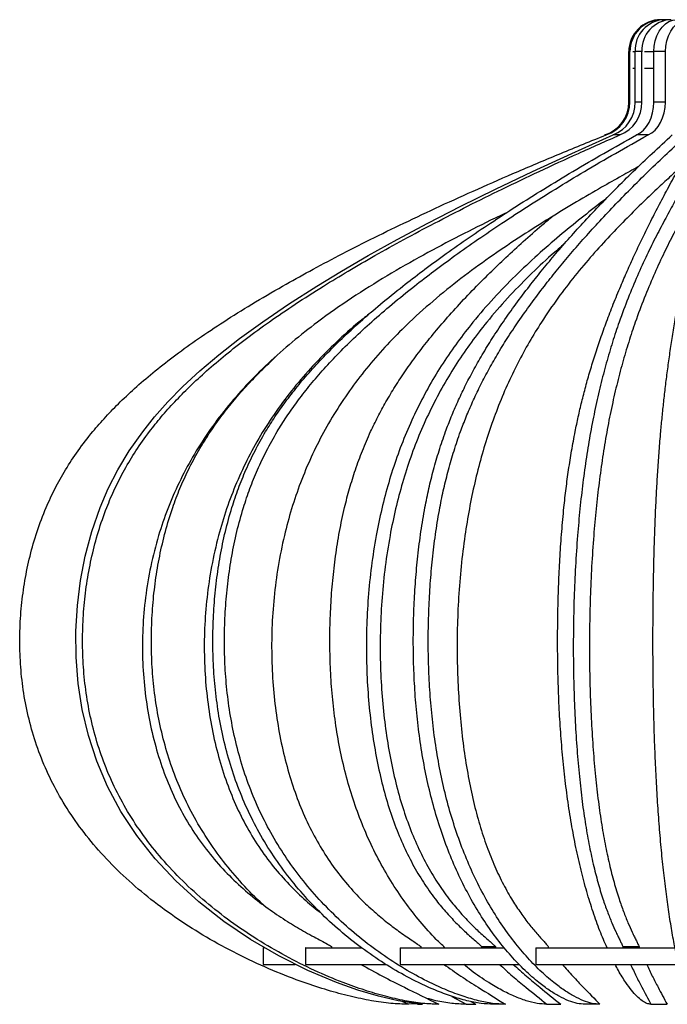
# Model space of a CAD drawing. Header units: millimetres. Extents: x 648 to 790, y 326 to 777.
# Tile 1 of 7: x 648 to 697, y 326 to 400. Entities that reach past the tile are written whole.
import ezdxf

# ---------------------------------------------------------------- set-up
doc = ezdxf.new("R2010")
doc.units = ezdxf.units.MM

msp = doc.modelspace()

# ---------------------------------------------------------------- linework, layer by layer
at = {"color": 7, "linetype": 'Continuous', "lineweight": 25}
for p, q in [((696.574, 399.961), (696.49, 399.961)), ((696.574, 399.961), (696.761, 399.961)), ((697.267, 399.961), (696.761, 399.961)), ((694.179, 397.561), (694.095, 397.561)), ((694.095, 393.778), (694.095, 397.561)), ((694.179, 393.778), (694.179, 397.561)), ((694.403, 397.561), (694.566, 397.561)), ((695.072, 397.561), (694.566, 397.561)), ((694.566, 393.778), (694.566, 397.561)), ((695.072, 393.778), (695.072, 397.561)), ((695.277, 397.561), (695.973, 397.561)), ((696.839, 397.561), (695.973, 397.561)), ((695.973, 393.778), (695.973, 397.561)), ((696.839, 393.778), (696.839, 397.561)), ((694.403, 396.311), (694.566, 396.311)), ((695.277, 396.311), (695.973, 396.311)), ((694.179, 393.778), (694.095, 393.778)), ((695.072, 393.778), (694.566, 393.778)), ((696.839, 393.778), (695.973, 393.778)), ((692.383, 391.311), (692.299, 391.311)), ((693.426, 391.311), (692.92, 391.311)), ((695.541, 391.311), (694.675, 391.311)), ((671.779, 330.397), (671.779, 330.311)), ((678.475, 330.397), (678.475, 330.311)), ((683.041, 330.397), (684.079, 330.397)), ((683.041, 330.397), (683.041, 330.311)), ((684.079, 330.397), (684.079, 330.311)), ((688.046, 330.397), (688.046, 330.311)), ((693.647, 330.397), (694.86, 330.397)), ((693.647, 330.397), (693.647, 330.311)), ((694.86, 330.397), (694.86, 330.311)), ((666.647, 330.311), (666.642, 330.311)), ((666.642, 330.311), (666.642, 329.061)), ((666.647, 330.311), (666.729, 330.311)), ((669.836, 330.311), (669.831, 330.311)), ((669.831, 330.311), (669.831, 329.061)), ((669.836, 330.311), (674.022, 330.311)), ((676.938, 330.311), (684.745, 330.311)), ((676.942, 330.311), (676.938, 330.311)), ((676.938, 330.311), (676.938, 329.061)), ((687.109, 330.311), (687.107, 330.311)), ((687.107, 330.311), (687.107, 329.061)), ((687.109, 330.311), (697.563, 330.311)), ((666.642, 329.061), (666.647, 329.061)), ((666.647, 329.061), (669.049, 329.061)), ((669.831, 329.061), (675.853, 329.061)), ((669.831, 329.061), (669.836, 329.061)), ((676.938, 329.061), (685.85, 329.061)), ((676.938, 329.061), (676.942, 329.061)), ((687.107, 329.061), (697.834, 329.061)), ((687.107, 329.061), (687.109, 329.061)), ((680.806, 326.659), (681.874, 326.061)), ((677.053, 326.289), (677.557, 326.061)), ((678.265, 326.061), (677.462, 326.104)), ((677.557, 326.061), (677.473, 326.061)), ((678.12, 326.129), (678.265, 326.061)), ((678.265, 326.061), (678.612, 326.061)), ((678.514, 326.107), (678.612, 326.061)), ((679.836, 326.061), (679.33, 326.061)), ((681.874, 326.061), (682.611, 326.061)), ((682.223, 326.278), (682.611, 326.061)), ((684.826, 326.061), (683.96, 326.061)), ((687.949, 326.061), (688.987, 326.061)), ((691.927, 326.061), (690.805, 326.061)), ((695.757, 326.061), (696.97, 326.061))]:
    msp.add_line(p, q, dxfattribs=at)
at = {"color": 7, "linetype": 'Continuous', "lineweight": 25, "flags": 128}
for points in [[(695.973, 397.561), (695.999, 397.977), (696.077, 398.382), (696.205, 398.761), (696.378, 399.103), (696.591, 399.399), (696.838, 399.639), (697.111, 399.816), (697.403, 399.924), (697.703, 399.961)], [(696.839, 397.561), (696.865, 397.977), (696.943, 398.382), (697.071, 398.761), (697.244, 399.103), (697.457, 399.399), (697.704, 399.639), (697.978, 399.816), (698.269, 399.924), (698.569, 399.961)], [(694.675, 391.311), (694.947, 391.465), (695.198, 391.677), (695.422, 391.941), (695.614, 392.251), (695.768, 392.598), (695.881, 392.975), (695.95, 393.371), (695.973, 393.778)], [(695.541, 391.311), (695.813, 391.465), (696.064, 391.677), (696.288, 391.941), (696.48, 392.251), (696.634, 392.598), (696.747, 392.975), (696.816, 393.371), (696.839, 393.778)], [(678.559, 326.104), (678.118, 326.129), (676.771, 326.331), (675.311, 326.663), (673.762, 327.118), (672.152, 327.69), (669.99, 328.605), (667.819, 329.692), (665.69, 330.936), (663.699, 332.282), (661.825, 333.749), (660.096, 335.32), (658.535, 336.984), (657.155, 338.727), (655.964, 340.537), (654.964, 342.4), (654.152, 344.304), (653.521, 346.238), (653.061, 348.191), (652.76, 350.151), (652.606, 352.109), (652.588, 354.056), (652.7, 355.987), (652.932, 357.858), (653.286, 359.708), (653.769, 361.536), (654.397, 363.348), (655.005, 364.765), (655.73, 366.181), (656.59, 367.604), (657.604, 369.04), (658.492, 370.148), (659.495, 371.273), (660.624, 372.421), (661.894, 373.596), (663.316, 374.804), (664.876, 376.028), (666.612, 377.293), (668.538, 378.603), (670.668, 379.964), (672.527, 381.091), (674.533, 382.253), (676.692, 383.453), (679.009, 384.69), (681.491, 385.965), (684.094, 387.252), (686.864, 388.574), (689.805, 389.928), (692.92, 391.311), (692.92, 391.311)]]:
    msp.add_lwpolyline(points, dxfattribs=at)
at = {"color": 7, "linetype": 'Continuous', "lineweight": 25}
for centre, radius, start, end in [((696.492, 397.564), 2.397, 90.06243, 180.06763), ((696.576, 397.564), 2.397, 90.06243, 180.06763), ((696.864, 397.663), 2.3, 92.56483, 182.54664), ((697.37, 397.663), 2.3, 92.56483, 182.54664), ((691.505, 393.776), 2.59, 287.8513, 0.03922), ((691.589, 393.776), 2.59, 287.8513, 0.03922), ((691.991, 393.714), 2.576, 291.14501, 1.42435), ((692.496, 393.714), 2.576, 291.14501, 1.42435)]:
    msp.add_arc(centre, radius, start, end, dxfattribs=at)
for points, knots in [([(700.713, 391.746), (700.701, 391.708), (700.64, 391.511), (700.46, 391.256), (700.199, 390.92), (699.876, 390.593), (699.429, 390.171), (698.836, 389.645), (698.087, 388.979), (697.244, 388.218), (696.267, 387.315), (695.161, 386.262), (693.938, 385.053), (692.661, 383.731), (691.356, 382.298), (690.049, 380.751), (688.767, 379.086), (687.622, 377.423), (686.619, 375.788), (685.758, 374.212), (684.959, 372.554), (684.23, 370.817), (683.58, 369.012), (683.01, 367.148), (682.522, 365.234), (682.112, 363.267), (681.765, 361.169), (681.492, 358.947), (681.303, 356.614), (681.207, 354.285), (681.199, 351.981), (681.275, 349.723), (681.433, 347.53), (681.669, 345.419), (681.981, 343.408), (682.367, 341.509), (682.825, 339.733), (683.352, 338.084), (683.942, 336.571), (684.588, 335.2), (685.247, 334.022), (685.894, 333.024), (686.504, 332.197), (687.009, 331.581), (687.397, 331.139), (687.661, 330.844), (687.876, 330.611), (687.996, 330.46), (688.046, 330.397)], [0, 0, 0, 0, 0.001538, 0.007808, 0.0152547, 0.0239518, 0.0339016, 0.0511322, 0.0710416, 0.0934897, 0.1182804, 0.1491487, 0.1822678, 0.2170973, 0.2530637, 0.2895989, 0.3261795, 0.3623625, 0.3902323, 0.4175423, 0.4442336, 0.4702936, 0.4957489, 0.520215, 0.5442189, 0.5678306, 0.5911109, 0.6172158, 0.6429786, 0.6683937, 0.6934284, 0.7180368, 0.7421761, 0.7658239, 0.7889916, 0.8116315, 0.8339361, 0.8560134, 0.8779555, 0.8997866, 0.9213948, 0.9399725, 0.9577089, 0.9739443, 0.9824337, 0.989818, 0.995792, 1, 1, 1, 1]), ([(677.557, 326.061), (677.116, 326.076), (676.18, 326.107), (674.715, 326.325), (673.128, 326.656), (671.447, 327.113), (669.505, 327.747), (667.334, 328.591), (664.978, 329.672), (662.685, 330.899), (660.499, 332.251), (658.457, 333.712), (656.571, 335.28), (654.864, 336.942), (653.354, 338.686), (652.049, 340.499), (650.954, 342.367), (650.065, 344.277), (649.375, 346.218), (648.872, 348.176), (648.544, 350.14), (648.377, 352.102), (648.359, 354.053), (648.481, 355.974), (648.735, 357.863), (649.121, 359.718), (649.65, 361.555), (650.286, 363.243), (651.011, 364.791), (651.807, 366.215), (652.752, 367.646), (653.768, 368.964), (654.836, 370.181), (655.936, 371.309), (657.174, 372.46), (658.565, 373.638), (660.113, 374.841), (661.831, 376.073), (663.731, 377.339), (665.839, 378.651), (667.994, 379.911), (670.178, 381.122), (672.369, 382.285), (674.726, 383.485), (677.257, 384.722), (679.949, 385.989), (682.806, 387.284), (685.83, 388.605), (689.039, 389.961), (691.249, 390.853), (692.383, 391.311)], [0, 0, 0, 0, 0.012548, 0.026616, 0.04204, 0.058621, 0.076137, 0.100109, 0.124802, 0.149767, 0.173982, 0.197813, 0.221062, 0.243611, 0.265417, 0.286501, 0.306932, 0.326807, 0.346231, 0.365302, 0.3841, 0.402688, 0.421109, 0.439407, 0.457269, 0.47514, 0.493142, 0.511466, 0.52627, 0.541623, 0.557748, 0.574913, 0.588846, 0.603707, 0.619654, 0.636855, 0.655484, 0.675341, 0.696915, 0.720374, 0.745883, 0.767872, 0.791351, 0.816393, 0.843063, 0.871421, 0.900966, 0.932226, 0.965232, 1, 1, 1, 1]), ([(679.836, 326.061), (679.431, 326.076), (678.573, 326.107), (677.231, 326.325), (675.776, 326.656), (674.235, 327.113), (672.455, 327.747), (670.465, 328.591), (668.306, 329.672), (666.204, 330.899), (664.2, 332.251), (662.328, 333.712), (660.599, 335.28), (659.035, 336.942), (657.651, 338.686), (656.455, 340.499), (655.451, 342.367), (654.636, 344.277), (654.003, 346.218), (653.543, 348.176), (653.242, 350.14), (653.089, 352.102), (653.072, 354.053), (653.184, 355.974), (653.417, 357.863), (653.771, 359.718), (654.255, 361.555), (654.839, 363.243), (655.503, 364.791), (656.233, 366.215), (657.099, 367.646), (658.031, 368.964), (659.009, 370.181), (660.017, 371.309), (661.152, 372.46), (662.427, 373.638), (663.846, 374.841), (665.421, 376.073), (667.163, 377.339), (669.095, 378.651), (671.07, 379.911), (673.072, 381.122), (675.08, 382.285), (677.241, 383.485), (679.561, 384.722), (682.028, 385.989), (684.647, 387.284), (687.419, 388.605), (690.36, 389.961), (692.386, 390.853), (693.426, 391.311)], [0, 0, 0, 0, 0.012548, 0.026616, 0.04204, 0.058621, 0.076137, 0.100109, 0.124802, 0.149767, 0.173982, 0.197813, 0.221062, 0.243611, 0.265417, 0.286501, 0.306932, 0.326807, 0.346231, 0.365302, 0.3841, 0.402688, 0.421109, 0.439407, 0.457269, 0.47514, 0.493142, 0.511466, 0.52627, 0.541623, 0.557748, 0.574913, 0.588846, 0.603707, 0.619654, 0.636855, 0.655484, 0.675341, 0.696915, 0.720374, 0.745883, 0.767872, 0.791351, 0.816393, 0.843063, 0.871421, 0.900966, 0.932226, 0.965232, 1, 1, 1, 1]), ([(683.96, 326.061), (683.641, 326.076), (682.965, 326.107), (681.906, 326.325), (680.76, 326.656), (679.544, 327.113), (678.141, 327.747), (676.572, 328.591), (674.87, 329.672), (673.213, 330.899), (671.633, 332.251), (670.157, 333.712), (668.794, 335.28), (667.56, 336.942), (666.469, 338.686), (665.526, 340.499), (664.735, 342.367), (664.092, 344.277), (663.593, 346.218), (663.23, 348.176), (662.993, 350.14), (662.872, 352.102), (662.859, 354.053), (662.947, 355.974), (663.131, 357.863), (663.41, 359.718), (663.792, 361.555), (664.252, 363.243), (664.776, 364.791), (665.351, 366.215), (666.034, 367.646), (666.769, 368.964), (667.54, 370.181), (668.335, 371.309), (669.23, 372.46), (670.235, 373.638), (671.354, 374.841), (672.595, 376.073), (673.969, 377.339), (675.492, 378.651), (677.049, 379.911), (678.627, 381.122), (680.211, 382.285), (681.915, 383.485), (683.743, 384.722), (685.689, 385.989), (687.754, 387.284), (689.939, 388.605), (692.258, 389.961), (693.855, 390.853), (694.675, 391.311)], [0, 0, 0, 0, 0.012548, 0.026616, 0.04204, 0.058621, 0.076137, 0.100109, 0.124802, 0.149767, 0.173982, 0.197813, 0.221062, 0.243611, 0.265417, 0.286501, 0.306932, 0.326807, 0.346231, 0.365302, 0.3841, 0.402688, 0.421109, 0.439407, 0.457269, 0.47514, 0.493142, 0.511466, 0.52627, 0.541623, 0.557748, 0.574913, 0.588846, 0.603707, 0.619654, 0.636855, 0.655484, 0.675341, 0.696915, 0.720374, 0.745883, 0.767872, 0.791351, 0.816393, 0.843063, 0.871421, 0.900966, 0.932226, 0.965232, 1, 1, 1, 1]), ([(684.826, 326.061), (684.507, 326.076), (683.831, 326.107), (682.772, 326.325), (681.626, 326.656), (680.411, 327.113), (679.007, 327.747), (677.438, 328.591), (675.736, 329.672), (674.079, 330.899), (672.499, 332.251), (671.023, 333.712), (669.66, 335.28), (668.427, 336.942), (667.335, 338.686), (666.392, 340.499), (665.601, 342.367), (664.958, 344.277), (664.459, 346.218), (664.096, 348.176), (663.859, 350.14), (663.738, 352.102), (663.725, 354.053), (663.814, 355.974), (663.997, 357.863), (664.276, 359.718), (664.658, 361.555), (665.118, 363.243), (665.642, 364.791), (666.217, 366.215), (666.9, 367.646), (667.635, 368.964), (668.406, 370.181), (669.201, 371.309), (670.096, 372.46), (671.101, 373.638), (672.22, 374.841), (673.461, 376.073), (674.835, 377.339), (676.358, 378.651), (677.916, 379.911), (679.494, 381.122), (681.077, 382.285), (682.781, 383.485), (684.61, 384.722), (686.555, 385.989), (688.62, 387.284), (690.805, 388.605), (693.124, 389.961), (694.721, 390.853), (695.541, 391.311)], [0, 0, 0, 0, 0.012548, 0.026616, 0.04204, 0.058621, 0.076137, 0.100109, 0.124802, 0.149767, 0.173982, 0.197813, 0.221062, 0.243611, 0.265417, 0.286501, 0.306932, 0.326807, 0.346231, 0.365302, 0.3841, 0.402688, 0.421109, 0.439407, 0.457269, 0.47514, 0.493142, 0.511466, 0.52627, 0.541623, 0.557748, 0.574913, 0.588846, 0.603707, 0.619654, 0.636855, 0.655484, 0.675341, 0.696915, 0.720374, 0.745883, 0.767872, 0.791351, 0.816393, 0.843063, 0.871421, 0.900966, 0.932226, 0.965232, 1, 1, 1, 1]), ([(690.805, 326.061), (690.61, 326.076), (690.196, 326.107), (689.549, 326.325), (688.849, 326.656), (688.106, 327.113), (687.249, 327.747), (686.29, 328.591), (685.25, 329.672), (684.237, 330.899), (683.272, 332.251), (682.37, 333.712), (681.537, 335.28), (680.784, 336.942), (680.117, 338.686), (679.541, 340.499), (679.057, 342.367), (678.665, 344.277), (678.36, 346.218), (678.138, 348.176), (677.993, 350.14), (677.919, 352.102), (677.911, 354.053), (677.965, 355.974), (678.078, 357.863), (678.248, 359.718), (678.481, 361.555), (678.762, 363.243), (679.082, 364.791), (679.434, 366.215), (679.851, 367.646), (680.3, 368.964), (680.771, 370.181), (681.257, 371.309), (681.804, 372.46), (682.418, 373.638), (683.102, 374.841), (683.86, 376.073), (684.699, 377.339), (685.63, 378.651), (686.582, 379.911), (687.546, 381.122), (688.514, 382.285), (689.555, 383.485), (690.672, 384.722), (691.861, 385.989), (693.122, 387.284), (694.458, 388.605), (695.875, 389.961), (696.851, 390.853), (697.352, 391.311)], [0, 0, 0, 0, 0.012548, 0.026616, 0.04204, 0.058621, 0.076137, 0.100109, 0.124802, 0.149767, 0.173982, 0.197813, 0.221062, 0.243611, 0.265417, 0.286501, 0.306932, 0.326807, 0.346231, 0.365302, 0.3841, 0.402688, 0.421109, 0.439407, 0.457269, 0.47514, 0.493142, 0.511466, 0.52627, 0.541623, 0.557748, 0.574913, 0.588846, 0.603707, 0.619654, 0.636855, 0.655484, 0.675341, 0.696915, 0.720374, 0.745883, 0.767872, 0.791351, 0.816393, 0.843063, 0.871421, 0.900966, 0.932226, 0.965232, 1, 1, 1, 1]), ([(691.927, 326.061), (691.732, 326.076), (691.318, 326.107), (690.672, 326.325), (689.971, 326.656), (689.229, 327.113), (688.371, 327.747), (687.412, 328.591), (686.372, 329.672), (685.36, 330.899), (684.394, 332.251), (683.493, 333.712), (682.66, 335.28), (681.906, 336.942), (681.239, 338.686), (680.663, 340.499), (680.179, 342.367), (679.787, 344.277), (679.482, 346.218), (679.26, 348.176), (679.115, 350.14), (679.041, 352.102), (679.033, 354.053), (679.087, 355.974), (679.2, 357.863), (679.37, 359.718), (679.603, 361.555), (679.884, 363.243), (680.205, 364.791), (680.556, 366.215), (680.973, 367.646), (681.422, 368.964), (681.893, 370.181), (682.379, 371.309), (682.926, 372.46), (683.54, 373.638), (684.224, 374.841), (684.982, 376.073), (685.822, 377.339), (686.752, 378.651), (687.704, 379.911), (688.668, 381.122), (689.636, 382.285), (690.677, 383.485), (691.794, 384.722), (692.983, 385.989), (694.245, 387.284), (695.58, 388.605), (696.997, 389.961), (697.973, 390.853), (698.474, 391.311)], [0, 0, 0, 0, 0.012548, 0.026616, 0.04204, 0.058621, 0.076137, 0.100109, 0.124802, 0.149767, 0.173982, 0.197813, 0.221062, 0.243611, 0.265417, 0.286501, 0.306932, 0.326807, 0.346231, 0.365302, 0.3841, 0.402688, 0.421109, 0.439407, 0.457269, 0.47514, 0.493142, 0.511466, 0.52627, 0.541623, 0.557748, 0.574913, 0.588846, 0.603707, 0.619654, 0.636855, 0.655484, 0.675341, 0.696915, 0.720374, 0.745883, 0.767872, 0.791351, 0.816393, 0.843063, 0.871421, 0.900966, 0.932226, 0.965232, 1, 1, 1, 1]), ([(700.32, 391.085), (700.3, 391.038), (700.225, 390.86), (700.078, 390.595), (699.836, 390.17), (699.513, 389.645), (699.106, 388.979), (698.648, 388.218), (698.117, 387.315), (697.516, 386.262), (696.85, 385.053), (696.156, 383.731), (695.446, 382.298), (694.736, 380.751), (694.039, 379.086), (693.416, 377.423), (692.871, 375.788), (692.403, 374.212), (691.969, 372.554), (691.572, 370.817), (691.219, 369.012), (690.909, 367.148), (690.644, 365.234), (690.421, 363.267), (690.232, 361.169), (690.084, 358.947), (689.981, 356.614), (689.929, 354.285), (689.924, 351.981), (689.966, 349.723), (690.051, 347.53), (690.18, 345.419), (690.349, 343.408), (690.559, 341.509), (690.808, 339.733), (691.095, 338.084), (691.416, 336.571), (691.767, 335.2), (692.125, 334.022), (692.477, 333.024), (692.808, 332.197), (693.083, 331.581), (693.294, 331.139), (693.438, 330.844), (693.554, 330.611), (693.62, 330.46), (693.647, 330.397)], [0, 0, 0, 0, 0.003121, 0.011925, 0.021997, 0.03944, 0.059595, 0.08232, 0.107416, 0.138665, 0.172192, 0.207451, 0.24386, 0.280845, 0.317877, 0.354506, 0.382719, 0.410365, 0.437386, 0.463767, 0.489536, 0.514303, 0.538603, 0.562505, 0.586073, 0.612499, 0.638579, 0.664308, 0.689651, 0.714562, 0.738999, 0.762938, 0.786392, 0.80931, 0.83189, 0.854239, 0.876452, 0.898552, 0.920426, 0.939233, 0.957188, 0.973623, 0.982217, 0.989693, 0.99574, 1, 1, 1, 1]), ([(699.038, 326.061), (698.99, 326.076), (698.89, 326.107), (698.733, 326.325), (698.563, 326.656), (698.382, 327.113), (698.174, 327.747), (697.942, 328.591), (697.689, 329.672), (697.443, 330.899), (697.209, 332.251), (696.99, 333.712), (696.788, 335.28), (696.605, 336.942), (696.443, 338.686), (696.303, 340.499), (696.185, 342.367), (696.09, 344.277), (696.016, 346.218), (695.962, 348.176), (695.927, 350.14), (695.909, 352.102), (695.907, 354.053), (695.92, 355.974), (695.947, 357.863), (695.989, 359.718), (696.045, 361.555), (696.114, 363.243), (696.191, 364.791), (696.277, 366.215), (696.378, 367.646), (696.487, 368.964), (696.602, 370.181), (696.719, 371.309), (696.852, 372.46), (697.001, 373.638), (697.167, 374.841), (697.352, 376.073), (697.555, 377.339), (697.781, 378.651), (698.012, 379.911), (698.246, 381.122), (698.481, 382.285), (698.734, 383.485), (699.005, 384.722), (699.294, 385.989), (699.6, 387.284), (699.925, 388.605), (700.269, 389.961), (700.506, 390.853), (700.627, 391.311)], [0, 0, 0, 0, 0.012548, 0.026616, 0.04204, 0.058621, 0.076137, 0.100109, 0.124802, 0.149767, 0.173982, 0.197813, 0.221062, 0.243611, 0.265417, 0.286501, 0.306932, 0.326807, 0.346231, 0.365302, 0.3841, 0.402688, 0.421109, 0.439407, 0.457269, 0.47514, 0.493142, 0.511466, 0.52627, 0.541623, 0.557748, 0.574913, 0.588846, 0.603707, 0.619654, 0.636855, 0.655484, 0.675341, 0.696915, 0.720374, 0.745883, 0.767872, 0.791351, 0.816393, 0.843063, 0.871421, 0.900966, 0.932226, 0.965232, 1, 1, 1, 1]), ([(694.782, 388.907), (694.381, 388.686), (693.469, 388.185), (691.93, 387.315), (690.12, 386.262), (688.118, 385.053), (686.028, 383.731), (683.892, 382.298), (681.754, 380.751), (679.656, 379.086), (677.781, 377.423), (676.141, 375.788), (674.731, 374.212), (673.424, 372.554), (672.231, 370.817), (671.166, 369.012), (670.234, 367.148), (669.434, 365.234), (668.763, 363.267), (668.196, 361.169), (667.749, 358.947), (667.44, 356.614), (667.283, 354.285), (667.269, 351.981), (667.394, 349.723), (667.652, 347.53), (668.038, 345.419), (668.549, 343.408), (669.181, 341.509), (669.93, 339.733), (670.792, 338.084), (671.759, 336.571), (672.816, 335.2), (673.894, 334.022), (674.954, 333.024), (675.951, 332.197), (676.778, 331.581), (677.413, 331.139), (677.846, 330.844), (678.196, 330.611), (678.393, 330.46), (678.475, 330.397)], [0, 0, 0, 0, 0.02111, 0.04788, 0.081213, 0.116976, 0.154587, 0.193425, 0.232877, 0.272378, 0.31145, 0.341546, 0.371036, 0.399859, 0.427999, 0.455487, 0.481907, 0.507827, 0.533324, 0.558463, 0.586653, 0.614472, 0.641917, 0.66895, 0.695523, 0.72159, 0.747126, 0.772144, 0.796591, 0.820677, 0.844517, 0.868211, 0.891785, 0.915119, 0.93518, 0.954332, 0.971864, 0.981031, 0.989005, 0.995456, 1, 1, 1, 1]), ([(692.464, 330.311), (692.371, 330.515), (692.095, 331.115), (691.662, 332.256), (691.171, 333.711), (690.719, 335.28), (690.309, 336.942), (689.946, 338.686), (689.633, 340.499), (689.37, 342.367), (689.157, 344.277), (688.991, 346.218), (688.87, 348.176), (688.791, 350.14), (688.751, 352.102), (688.747, 354.053), (688.776, 355.974), (688.837, 357.863), (688.93, 359.718), (689.057, 361.555), (689.21, 363.243), (689.384, 364.791), (689.575, 366.215), (689.802, 367.646), (690.046, 368.964), (690.302, 370.181), (690.566, 371.309), (690.863, 372.46), (691.197, 373.638), (691.569, 374.841), (691.981, 376.073), (692.438, 377.339), (692.944, 378.651), (693.461, 379.911), (693.985, 381.122), (694.511, 382.285), (695.077, 383.485), (695.685, 384.722), (696.331, 385.989), (697.017, 387.281), (697.518, 388.202), (697.792, 388.684), (697.824, 388.738)], [0, 0, 0, 0, 0.015699, 0.046005, 0.075831, 0.104928, 0.13315, 0.160441, 0.186829, 0.2124, 0.237274, 0.261584, 0.285452, 0.30898, 0.332242, 0.355298, 0.378199, 0.400554, 0.42292, 0.44545, 0.468384, 0.486912, 0.506127, 0.526309, 0.547791, 0.56523, 0.583829, 0.603787, 0.625316, 0.64863, 0.673483, 0.700484, 0.729844, 0.761769, 0.78929, 0.818675, 0.850016, 0.883395, 0.918887, 0.955863, 0.994988, 1, 1, 1, 1]), ([(699.809, 388.125), (699.663, 387.878), (699.307, 387.276), (698.729, 386.262), (698.064, 385.053), (697.369, 383.731), (696.66, 382.298), (695.95, 380.751), (695.253, 379.086), (694.63, 377.423), (694.085, 375.788), (693.617, 374.212), (693.182, 372.554), (692.786, 370.817), (692.432, 369.012), (692.123, 367.148), (691.857, 365.234), (691.634, 363.267), (691.446, 361.169), (691.297, 358.947), (691.195, 356.614), (691.142, 354.285), (691.138, 351.981), (691.179, 349.723), (691.265, 347.53), (691.393, 345.419), (691.563, 343.408), (691.773, 341.509), (692.022, 339.733), (692.308, 338.084), (692.63, 336.571), (692.98, 335.2), (693.339, 334.022), (693.691, 333.024), (694.022, 332.197), (694.297, 331.581), (694.508, 331.139), (694.652, 330.844), (694.768, 330.611), (694.833, 330.46), (694.86, 330.397)], [0, 0, 0, 0, 0.023701, 0.05788, 0.094552, 0.133118, 0.172942, 0.213396, 0.253901, 0.293965, 0.324824, 0.355064, 0.384618, 0.413473, 0.441659, 0.46875, 0.495329, 0.521473, 0.547251, 0.576156, 0.604682, 0.632823, 0.660543, 0.687791, 0.71452, 0.740705, 0.766357, 0.791426, 0.816123, 0.840568, 0.864864, 0.889037, 0.912963, 0.933534, 0.953172, 0.971149, 0.980549, 0.988726, 0.995341, 1, 1, 1, 1]), ([(692.375, 386.509), (692.276, 386.434), (691.654, 385.967), (690.492, 385.051), (688.877, 383.732), (687.227, 382.297), (685.574, 380.751), (683.954, 379.086), (682.505, 377.423), (681.237, 375.788), (680.148, 374.212), (679.138, 372.554), (678.216, 370.817), (677.393, 369.012), (676.673, 367.148), (676.055, 365.234), (675.537, 363.267), (675.098, 361.169), (674.753, 358.947), (674.515, 356.614), (674.393, 354.285), (674.382, 351.981), (674.479, 349.723), (674.678, 347.53), (674.977, 345.419), (675.371, 343.408), (675.859, 341.509), (676.438, 339.733), (677.105, 338.084), (677.852, 336.571), (678.668, 335.2), (679.501, 334.022), (680.32, 333.024), (681.091, 332.197), (681.73, 331.581), (682.22, 331.139), (682.555, 330.844), (682.826, 330.611), (682.978, 330.46), (683.041, 330.397)], [0, 0, 0, 0, 0.007386, 0.046023, 0.086656, 0.128615, 0.171237, 0.213912, 0.256124, 0.288637, 0.320497, 0.351636, 0.382038, 0.411734, 0.440277, 0.46828, 0.495826, 0.522985, 0.553439, 0.583494, 0.613144, 0.64235, 0.671058, 0.699219, 0.726807, 0.753835, 0.780247, 0.806268, 0.832023, 0.857621, 0.88309, 0.908298, 0.929971, 0.950663, 0.969603, 0.979507, 0.988122, 0.995091, 1, 1, 1, 1]), ([(684.904, 385.47), (684.622, 385.336), (683.443, 384.777), (681.36, 383.729), (678.65, 382.298), (675.938, 380.751), (673.278, 379.086), (670.9, 377.423), (668.819, 375.788), (667.031, 374.212), (665.373, 372.554), (663.86, 370.817), (662.51, 369.012), (661.327, 367.148), (660.313, 365.234), (659.462, 363.267), (658.742, 361.169), (658.176, 358.947), (657.784, 356.614), (657.584, 354.285), (657.567, 351.981), (657.726, 349.723), (658.053, 347.53), (658.542, 345.419), (659.19, 343.408), (659.992, 341.509), (660.942, 339.733), (662.036, 338.084), (663.262, 336.571), (664.602, 335.2), (665.969, 334.022), (667.314, 333.024), (668.579, 332.197), (669.628, 331.581), (670.433, 331.139), (670.982, 330.844), (671.427, 330.611), (671.676, 330.46), (671.779, 330.397)], [0, 0, 0, 0, 0.013257, 0.055285, 0.098685, 0.142771, 0.186913, 0.230574, 0.264204, 0.297158, 0.329366, 0.360813, 0.391529, 0.421052, 0.450017, 0.478509, 0.506601, 0.538101, 0.569189, 0.599856, 0.630065, 0.65976, 0.688888, 0.717424, 0.74538, 0.772699, 0.799614, 0.826254, 0.852731, 0.879074, 0.905148, 0.927566, 0.948968, 0.968559, 0.978803, 0.987714, 0.994922, 1, 1, 1, 1]), ([(680.291, 330.311), (680.072, 330.515), (679.432, 331.115), (678.425, 332.256), (677.283, 333.711), (676.23, 335.28), (675.277, 336.942), (674.433, 338.686), (673.705, 340.499), (673.093, 342.367), (672.597, 344.277), (672.211, 346.218), (671.931, 348.176), (671.747, 350.14), (671.654, 352.102), (671.644, 354.053), (671.712, 355.974), (671.854, 357.863), (672.07, 359.718), (672.365, 361.555), (672.72, 363.243), (673.125, 364.791), (673.57, 366.215), (674.097, 367.646), (674.665, 368.964), (675.261, 370.181), (675.875, 371.309), (676.566, 372.46), (677.343, 373.638), (678.208, 374.841), (679.167, 376.073), (680.228, 377.339), (681.405, 378.651), (682.609, 379.911), (683.828, 381.122), (685.052, 382.286), (686.368, 383.484), (687.465, 384.45), (688.126, 385.005), (688.312, 385.161)], [0, 0, 0, 0, 0.0175113, 0.0513147, 0.0845832, 0.1170392, 0.1485179, 0.1789594, 0.2083932, 0.2369152, 0.2646604, 0.2917762, 0.3183993, 0.3446424, 0.3705903, 0.3963071, 0.4218508, 0.4467865, 0.4717336, 0.4968646, 0.5224458, 0.543112, 0.5645449, 0.587056, 0.6110176, 0.6304692, 0.6512148, 0.6734772, 0.6974903, 0.7234962, 0.7512169, 0.7813345, 0.8140835, 0.8496934, 0.8803903, 0.9131674, 0.9481256, 0.9853575, 1, 1, 1, 1]), ([(689.292, 383.174), (688.953, 382.882), (688.051, 382.106), (686.613, 380.749), (684.991, 379.087), (683.543, 377.423), (682.275, 375.788), (681.186, 374.212), (680.176, 372.554), (679.254, 370.817), (678.431, 369.012), (677.711, 367.148), (677.093, 365.234), (676.575, 363.267), (676.136, 361.169), (675.791, 358.947), (675.553, 356.614), (675.431, 354.285), (675.42, 351.981), (675.517, 349.723), (675.716, 347.53), (676.015, 345.419), (676.409, 343.408), (676.897, 341.509), (677.476, 339.733), (678.143, 338.084), (678.89, 336.571), (679.706, 335.2), (680.539, 334.022), (681.358, 333.024), (682.129, 332.197), (682.768, 331.581), (683.258, 331.139), (683.593, 330.844), (683.864, 330.611), (684.016, 330.46), (684.079, 330.397)], [0, 0, 0, 0, 0.0286099, 0.0761238, 0.1236969, 0.1707528, 0.2069975, 0.2425141, 0.2772262, 0.3111171, 0.3442218, 0.3760399, 0.407257, 0.437964, 0.46824, 0.5021895, 0.5356939, 0.5687462, 0.6013038, 0.633307, 0.6647002, 0.6954542, 0.7255838, 0.7550269, 0.7840341, 0.8127456, 0.8412812, 0.8696725, 0.897774, 0.9219343, 0.9450005, 0.9661145, 0.977155, 0.9867584, 0.9945275, 1, 1, 1, 1]), ([(674.691, 377.947), (674.401, 377.72), (673.527, 377.037), (672.148, 375.783), (670.566, 374.213), (669.103, 372.554), (667.766, 370.817), (666.574, 369.012), (665.53, 367.148), (664.635, 365.234), (663.883, 363.267), (663.247, 361.169), (662.747, 358.947), (662.402, 356.614), (662.225, 354.285), (662.21, 351.981), (662.35, 349.723), (662.639, 347.53), (663.071, 345.419), (663.643, 343.408), (664.351, 341.509), (665.19, 339.733), (666.156, 338.084), (667.239, 336.572), (668.421, 335.198), (669.632, 334.027), (670.509, 333.268), (670.968, 332.93), (671.031, 332.883)], [0, 0, 0, 0, 0.023319, 0.070202, 0.116144, 0.161044, 0.204882, 0.247704, 0.288861, 0.32924, 0.36896, 0.408123, 0.452037, 0.495375, 0.538129, 0.580242, 0.621639, 0.662246, 0.702027, 0.741, 0.779085, 0.816606, 0.853745, 0.890656, 0.92738, 0.96373, 0.994982, 1, 1, 1, 1]), ([(666.67, 333.524), (666.585, 333.598), (665.96, 334.147), (664.892, 335.288), (663.505, 336.94), (662.284, 338.687), (661.228, 340.498), (660.341, 342.367), (659.622, 344.277), (659.063, 346.218), (658.656, 348.176), (658.391, 350.14), (658.255, 352.102), (658.241, 354.053), (658.34, 355.974), (658.546, 357.863), (658.858, 359.718), (659.286, 361.555), (659.801, 363.243), (660.387, 364.791), (661.032, 366.215), (661.796, 367.646), (662.619, 368.964), (663.483, 370.181), (664.373, 371.309), (665.376, 372.459), (666.475, 373.615), (667.259, 374.356), (667.655, 374.729)], [0, 0, 0, 0, 0.007942, 0.058465, 0.107466, 0.154853, 0.200672, 0.24507, 0.28826, 0.33047, 0.371913, 0.412765, 0.453157, 0.493189, 0.532952, 0.571768, 0.610602, 0.649723, 0.689544, 0.721714, 0.755078, 0.79012, 0.82742, 0.857699, 0.889993, 0.924648, 0.962028, 1, 1, 1, 1]), ([(673.981, 329.061), (674.519, 328.761), (675.594, 328.16), (677.557, 327.187), (678.971, 326.488), (679.836, 326.061)], [0, 0, 0, 0, 0.279991, 0.55999, 1, 1, 1, 1]), ([(680.21, 329.061), (680.634, 328.761), (681.482, 328.16), (683.03, 327.187), (684.145, 326.488), (684.826, 326.061)], [0, 0, 0, 0, 0.279991, 0.55999, 1, 1, 1, 1]), ([(687.949, 326.061), (687.702, 326.076), (687.18, 326.107), (686.362, 326.325), (685.476, 326.657), (684.536, 327.113), (683.453, 327.751), (682.499, 328.394), (681.888, 328.906), (681.704, 329.061)], [0, 0, 0, 0, 0.113597, 0.240946, 0.380582, 0.530684, 0.689251, 0.906262, 1, 1, 1, 1]), ([(684.382, 329.061), (684.709, 328.761), (685.364, 328.16), (686.561, 327.187), (687.422, 326.488), (687.949, 326.061)], [0, 0, 0, 0, 0.279991, 0.55999, 1, 1, 1, 1]), ([(685.42, 329.061), (685.747, 328.761), (686.402, 328.16), (687.599, 327.187), (688.46, 326.488), (688.987, 326.061)], [0, 0, 0, 0, 0.279991, 0.55999, 1, 1, 1, 1]), ([(689.106, 329.061), (689.365, 328.761), (689.883, 328.16), (690.829, 327.187), (691.51, 326.488), (691.927, 326.061)], [0, 0, 0, 0, 0.279991, 0.55999, 1, 1, 1, 1]), ([(695.757, 326.061), (695.651, 326.076), (695.426, 326.107), (695.074, 326.325), (694.694, 326.657), (694.29, 327.113), (693.824, 327.751), (693.414, 328.394), (693.151, 328.906), (693.072, 329.061)], [0, 0, 0, 0, 0.113597, 0.240946, 0.380582, 0.530684, 0.689251, 0.906262, 1, 1, 1, 1]), ([(694.223, 329.061), (694.364, 328.761), (694.646, 328.16), (695.16, 327.187), (695.53, 326.488), (695.757, 326.061)], [0, 0, 0, 0, 0.279991, 0.55999, 1, 1, 1, 1]), ([(695.437, 329.061), (695.578, 328.761), (695.859, 328.16), (696.374, 327.187), (696.744, 326.488), (696.97, 326.061)], [0, 0, 0, 0, 0.279991, 0.55999, 1, 1, 1, 1]), ([(681.874, 326.061), (681.517, 326.076), (680.759, 326.109), (679.778, 326.279), (679.161, 326.445), (678.936, 326.506)], [0, 0, 0, 0, 0.361342, 0.766429, 1, 1, 1, 1])]:
    msp.add_open_spline(points, degree=3, knots=knots, dxfattribs=at)

doc.saveas('drawing.dxf')
